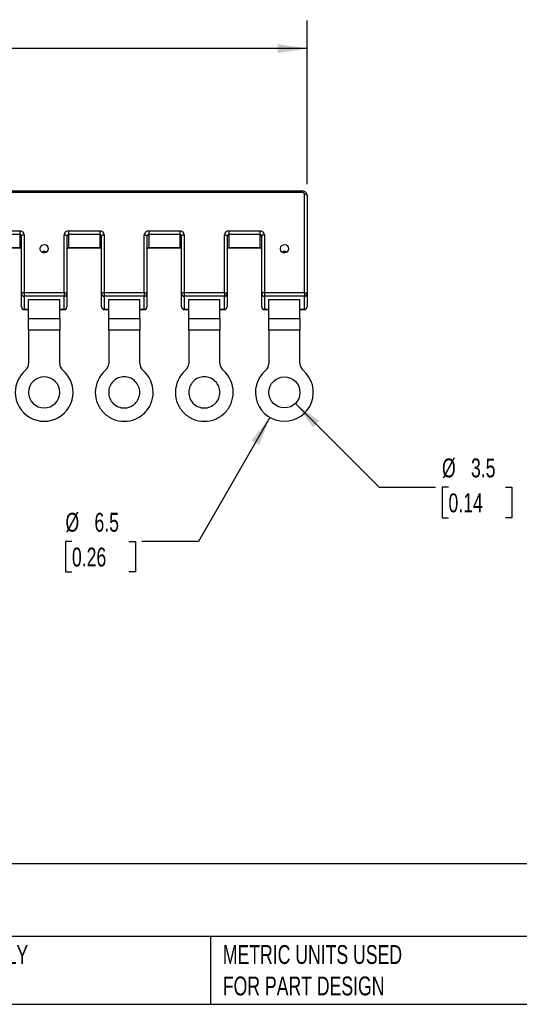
# Model space of a CAD drawing. Header units: millimetres. Extents: x 6 to 273, y 6 to 210.
# Tile 2 of 6: x 84 to 140, y 6 to 117. Entities that reach past the tile are written whole.
import ezdxf

# ---------------------------------------------------------------- set-up
doc = ezdxf.new("R2010")
doc.units = ezdxf.units.MM
doc.linetypes.add('SLD-Solid', pattern=[0])
doc.layers.add('DIMENSIONS', color=140, linetype='SLD-Solid', lineweight=25)
doc.layers.add('TEXT', color=140, linetype='SLD-Solid', lineweight=25)
doc.styles.add('SLDTEXTSTYLE0', font='TXT', dxfattribs={"width": 0.7})
doc.dimstyles.new('SLDDIMSTYLE0', dxfattribs={"dimtxt": 2.158008, "dimasz": 3.302, "dimexe": 0, "dimexo": 0.0625, "dimgap": 0.539502, "dimtad": 0, "dimtih": 1, "dimtoh": 1, "dimdec": 1, "dimrnd": 1e-09, "dimzin": 12, "dimdsep": 46, "dimtxsty": 'SLDTEXTSTYLE0', "dimsah": 1, "dimcen": 0, "dimadec": 0, "dimazin": 3, "dimtfac": 1, "dimtdec": 1, "dimtofl": 0, "dimtmove": 0, "dimatfit": 3, "dimfxl": 0, "dimfrac": 2, "dimtolj": 1, "dimtzin": 12, "dimarcsym": 0})
doc.dimstyles.new('SLDDIMSTYLE2', dxfattribs={"dimtxt": 2.158008, "dimasz": 3.302, "dimexe": 0, "dimexo": 0.0625, "dimgap": 0.539502, "dimtad": 0, "dimtih": 1, "dimtoh": 1, "dimdec": 1, "dimrnd": 1e-09, "dimzin": 12, "dimdsep": 46, "dimtxsty": 'SLDTEXTSTYLE0', "dimsah": 1, "dimcen": 0.09, "dimadec": 0, "dimazin": 3, "dimtfac": 1, "dimtdec": 1, "dimtofl": 0, "dimtmove": 0, "dimatfit": 3, "dimfxl": 0, "dimfrac": 2, "dimtolj": 1, "dimtzin": 12, "dimarcsym": 0})

# ---------------------------------------------------------------- blocks, each defined once
blk = doc.blocks.new('_D')
at = {"layer": 'DIMENSIONS'}
for p, q in [((115, 73.84), (124.41, 64.43)), ((124.41, 64.43), (130.76, 64.43)), ((132.21, 64.43), (131.49, 64.43)), ((131.49, 64.43), (131.49, 61)), ((138.62, 64.43), (139.35, 64.43)), ((139.35, 64.43), (139.35, 61)), ((131.49, 61), (132.21, 61)), ((139.35, 61), (138.62, 61))]:
    blk.add_line(p, q, dxfattribs=at)
blk.add_solid([(115, 73.84), (116.98, 71.15), (117.7, 71.86)], dxfattribs=at)
at = {"layer": 'DIMENSIONS', "char_height": 2.117, "attachment_point": 1, "style": 'SLDTEXTSTYLE0'}
for s, insert in [('%%c', (131.48, 67.65)), ('3.5', (134.74, 67.65)), ('0.14', (132.21, 63.73))]:
    blk.add_mtext(s, dxfattribs=dict(at, insert=insert))
blk = doc.blocks.new('_D_2')
at = {"layer": 'DIMENSIONS'}
for p, q in [((112.14, 72.26), (104.1, 58.34)), ((89.89, 58.34), (89.17, 58.34)), ((89.17, 58.34), (89.17, 54.91)), ((96.3, 58.34), (97.03, 58.34)), ((97.03, 58.34), (97.03, 54.91)), ((104.1, 58.34), (97.75, 58.34)), ((89.17, 54.91), (89.89, 54.91)), ((97.03, 54.91), (96.3, 54.91))]:
    blk.add_line(p, q, dxfattribs=at)
blk.add_solid([(112.14, 72.26), (110.05, 69.66), (110.93, 69.15)], dxfattribs=at)
at = {"layer": 'DIMENSIONS', "char_height": 2.117, "attachment_point": 1, "style": 'SLDTEXTSTYLE0'}
for s, insert in [('%%c', (89.16, 61.55)), ('6.5', (92.42, 61.55)), ('0.26', (89.89, 57.64))]:
    blk.add_mtext(s, dxfattribs=dict(at, insert=insert))
blk = doc.blocks.new('_D_3')
at = {"layer": 'DIMENSIONS'}
for p, q in [((30.22, 98.48), (30.22, 116.86)), ((116.32, 98.48), (116.32, 116.86)), ((30.22, 113.69), (57.11, 113.69)), ((60.03, 113.69), (59.31, 113.69)), ((59.31, 113.69), (59.31, 110.26)), ((66.44, 113.69), (67.17, 113.69)), ((67.17, 113.69), (67.17, 110.26)), ((116.32, 113.69), (69.37, 113.69)), ((59.31, 110.26), (60.03, 110.26)), ((67.17, 110.26), (66.44, 110.26))]:
    blk.add_line(p, q, dxfattribs=at)
for points in [[(30.22, 113.69), (33.52, 113.18), (33.52, 114.2)], [(116.32, 113.69), (113.02, 114.2), (113.02, 113.18)]]:
    blk.add_solid(points, dxfattribs=at)
at = {"layer": 'DIMENSIONS', "char_height": 2.117, "attachment_point": 1, "style": 'SLDTEXTSTYLE0'}
for s, insert in [('86.1', (60.03, 116.9)), ('3.39', (60.03, 112.99))]:
    blk.add_mtext(s, dxfattribs=dict(at, insert=insert))

msp = doc.modelspace()

# ---------------------------------------------------------------- linework, layer by layer
for p, q in [((115.82, 97.69), (30.72, 97.69)), ((115.82, 97.54), (30.72, 97.54)), ((115.82, 97.54), (115.82, 97.69)), ((116.02, 86.28), (116.02, 97.36)), ((116.32, 97.21), (116.32, 86.13)), ((80.52, 93.21), (84.02, 93.21)), ((84.02, 93.21), (84.02, 92.8)), ((89.52, 93.21), (93.02, 93.21)), ((89.52, 93.21), (89.52, 92.8)), ((93.02, 93.21), (93.02, 92.8)), ((98.52, 93.21), (102.02, 93.21)), ((98.52, 93.21), (98.52, 92.8)), ((102.02, 93.21), (102.02, 92.8)), ((107.52, 93.21), (111.02, 93.21)), ((107.52, 93.21), (107.52, 92.8)), ((111.02, 93.21), (111.02, 92.8)), ((84.02, 92.8), (80.52, 92.8)), ((84.02, 92.8), (84.02, 91.35)), ((84.22, 86.13), (84.22, 92.62)), ((84.52, 92.77), (84.52, 86.28)), ((89.02, 86.28), (89.02, 92.77)), ((89.32, 92.62), (89.32, 86.13)), ((93.02, 92.8), (89.52, 92.8)), ((89.52, 92.8), (89.52, 91.35)), ((93.02, 92.8), (93.02, 91.35)), ((93.22, 86.13), (93.22, 92.62)), ((93.52, 92.77), (93.52, 86.28)), ((98.02, 86.28), (98.02, 92.77)), ((98.32, 92.62), (98.32, 86.13)), ((102.02, 92.8), (98.52, 92.8)), ((98.52, 92.8), (98.52, 91.35)), ((102.02, 92.8), (102.02, 91.35)), ((102.22, 86.13), (102.22, 92.62)), ((102.52, 92.77), (102.52, 86.28)), ((107.02, 86.28), (107.02, 92.77)), ((107.32, 92.62), (107.32, 86.13)), ((111.02, 92.8), (107.52, 92.8)), ((107.52, 92.8), (107.52, 91.35)), ((111.02, 92.8), (111.02, 91.35)), ((111.22, 86.13), (111.22, 92.62)), ((111.52, 92.77), (111.52, 86.28)), ((80.52, 91.35), (84.02, 91.35)), ((80.52, 91.31), (84.02, 91.31)), ((84.02, 91.35), (84.02, 91.31)), ((89.52, 91.35), (93.02, 91.35)), ((89.52, 91.35), (89.52, 91.31)), ((89.52, 91.31), (93.02, 91.31)), ((93.02, 91.35), (93.02, 91.31)), ((98.52, 91.35), (102.02, 91.35)), ((98.52, 91.35), (98.52, 91.31)), ((98.52, 91.31), (102.02, 91.31)), ((102.02, 91.35), (102.02, 91.31)), ((107.52, 91.35), (111.02, 91.35)), ((107.52, 91.35), (107.52, 91.31)), ((107.52, 91.31), (111.02, 91.31)), ((111.02, 91.35), (111.02, 91.31)), ((84.52, 86.28), (84.52, 85.87)), ((84.52, 86.28), (89.02, 86.28)), ((89.02, 86.28), (89.02, 85.87)), ((93.52, 86.28), (98.02, 86.28)), ((93.52, 86.28), (93.52, 85.87)), ((98.02, 86.28), (98.02, 85.87)), ((102.52, 86.28), (107.02, 86.28)), ((102.52, 86.28), (102.52, 85.87)), ((107.02, 86.28), (107.02, 85.87)), ((111.52, 86.28), (111.52, 85.87)), ((111.52, 86.28), (116.02, 86.28)), ((116.02, 86.28), (116.02, 85.87)), ((84.22, 84.68), (84.22, 86.13)), ((89.02, 85.87), (84.52, 85.87)), ((84.52, 85.87), (84.52, 84.42)), ((85.02, 85.52), (88.52, 85.52)), ((85.02, 83.33), (85.02, 85.52)), ((88.52, 83.33), (88.52, 85.52)), ((89.02, 84.42), (89.02, 85.87)), ((89.32, 86.13), (89.32, 84.68)), ((93.22, 84.68), (93.22, 86.13)), ((98.02, 85.87), (93.52, 85.87)), ((93.52, 85.87), (93.52, 84.42)), ((94.02, 85.52), (97.52, 85.52)), ((94.02, 83.33), (94.02, 85.52)), ((97.52, 83.33), (97.52, 85.52)), ((98.02, 84.42), (98.02, 85.87)), ((98.32, 86.13), (98.32, 84.68)), ((102.22, 84.68), (102.22, 86.13)), ((107.02, 85.87), (102.52, 85.87)), ((102.52, 85.87), (102.52, 84.42)), ((103.02, 85.52), (106.52, 85.52)), ((103.02, 83.33), (103.02, 85.52)), ((106.52, 83.33), (106.52, 85.52)), ((107.02, 84.42), (107.02, 85.87)), ((107.32, 86.13), (107.32, 84.68)), ((111.22, 84.68), (111.22, 86.13)), ((116.02, 85.87), (111.52, 85.87)), ((111.52, 85.87), (111.52, 84.42)), ((112.02, 85.52), (115.52, 85.52)), ((112.02, 83.33), (112.02, 85.52)), ((115.52, 83.33), (115.52, 85.52)), ((116.02, 84.42), (116.02, 85.87)), ((116.32, 86.13), (116.32, 84.68)), ((84.52, 84.42), (85.02, 84.42)), ((84.52, 84.42), (84.52, 84.38)), ((84.52, 84.38), (85.02, 84.38)), ((88.52, 84.42), (89.02, 84.42)), ((88.52, 84.38), (89.02, 84.38)), ((89.02, 84.42), (89.02, 84.38)), ((93.52, 84.42), (94.02, 84.42)), ((93.52, 84.42), (93.52, 84.38)), ((93.52, 84.38), (94.02, 84.38)), ((97.52, 84.42), (98.02, 84.42)), ((97.52, 84.38), (98.02, 84.38)), ((98.02, 84.42), (98.02, 84.38)), ((102.52, 84.42), (103.02, 84.42)), ((102.52, 84.42), (102.52, 84.38)), ((102.52, 84.38), (103.02, 84.38)), ((106.52, 84.42), (107.02, 84.42)), ((106.52, 84.38), (107.02, 84.38)), ((107.02, 84.42), (107.02, 84.38)), ((111.52, 84.42), (112.02, 84.42)), ((111.52, 84.42), (111.52, 84.38)), ((111.52, 84.38), (112.02, 84.38)), ((115.52, 84.42), (116.02, 84.42)), ((115.52, 84.38), (116.02, 84.38)), ((116.02, 84.42), (116.02, 84.38)), ((88.52, 83.33), (85.02, 83.33)), ((85.02, 82.08), (85.02, 83.33)), ((88.52, 83.33), (88.52, 82.08)), ((97.52, 83.33), (94.02, 83.33)), ((94.02, 82.08), (94.02, 83.33)), ((97.52, 83.33), (97.52, 82.08)), ((106.52, 83.33), (103.02, 83.33)), ((103.02, 82.08), (103.02, 83.33)), ((106.52, 83.33), (106.52, 82.08)), ((115.52, 83.33), (112.02, 83.33)), ((112.02, 82.08), (112.02, 83.33)), ((115.52, 83.33), (115.52, 82.08)), ((88.52, 82.08), (85.02, 82.08)), ((85.02, 82.08), (85.02, 78.32)), ((88.52, 78.32), (88.52, 82.08)), ((97.52, 82.08), (94.02, 82.08)), ((94.02, 82.08), (94.02, 78.32)), ((97.52, 78.32), (97.52, 82.08)), ((106.52, 82.08), (103.02, 82.08)), ((103.02, 82.08), (103.02, 78.32)), ((106.52, 78.32), (106.52, 82.08)), ((115.52, 82.08), (112.02, 82.08)), ((112.02, 82.08), (112.02, 78.32)), ((115.52, 78.32), (115.52, 82.08))]:
    msp.add_line(p, q)
at = {"flags": 128}
for points in [[(116.02, 97.36), (116.08, 97.36), (116.13, 97.35), (116.18, 97.34), (116.23, 97.32), (116.27, 97.3), (116.29, 97.27), (116.31, 97.24), (116.32, 97.21)], [(84.52, 92.77), (84.46, 92.77), (84.4, 92.76), (84.35, 92.75), (84.31, 92.73), (84.27, 92.71), (84.24, 92.68), (84.22, 92.65), (84.22, 92.62)], [(89.02, 92.77), (89.08, 92.77), (89.13, 92.76), (89.18, 92.75), (89.23, 92.73), (89.27, 92.71), (89.29, 92.68), (89.31, 92.65), (89.32, 92.62)], [(93.52, 92.77), (93.46, 92.77), (93.4, 92.76), (93.35, 92.75), (93.31, 92.73), (93.27, 92.71), (93.24, 92.68), (93.22, 92.65), (93.22, 92.62)], [(98.02, 92.77), (98.08, 92.77), (98.13, 92.76), (98.18, 92.75), (98.23, 92.73), (98.27, 92.71), (98.29, 92.68), (98.31, 92.65), (98.32, 92.62)], [(102.52, 92.77), (102.46, 92.77), (102.4, 92.76), (102.35, 92.75), (102.31, 92.73), (102.27, 92.71), (102.24, 92.68), (102.22, 92.65), (102.22, 92.62)], [(107.02, 92.77), (107.08, 92.77), (107.13, 92.76), (107.18, 92.75), (107.23, 92.73), (107.27, 92.71), (107.29, 92.68), (107.31, 92.65), (107.32, 92.62)], [(111.52, 92.77), (111.46, 92.77), (111.4, 92.76), (111.35, 92.75), (111.31, 92.73), (111.27, 92.71), (111.24, 92.68), (111.22, 92.65), (111.22, 92.62)], [(87.27, 91.22), (87.23, 91.37), (87.14, 91.51), (86.99, 91.6), (86.81, 91.65), (86.63, 91.63), (86.47, 91.56), (86.34, 91.44), (86.28, 91.29), (86.28, 91.14), (86.34, 90.99), (86.47, 90.87), (86.63, 90.8), (86.81, 90.78), (86.99, 90.83), (87.14, 90.92), (87.23, 91.06), (87.27, 91.22)], [(114.27, 91.22), (114.23, 91.37), (114.14, 91.51), (113.99, 91.6), (113.81, 91.65), (113.63, 91.63), (113.47, 91.56), (113.34, 91.44), (113.28, 91.29), (113.28, 91.14), (113.34, 90.99), (113.47, 90.87), (113.63, 90.8), (113.81, 90.78), (113.99, 90.83), (114.14, 90.92), (114.23, 91.06), (114.27, 91.22)], [(84.52, 86.28), (84.46, 86.28), (84.4, 86.27), (84.35, 86.25), (84.31, 86.24), (84.27, 86.21), (84.24, 86.19), (84.22, 86.16), (84.22, 86.13)], [(89.02, 86.28), (89.08, 86.28), (89.13, 86.27), (89.18, 86.25), (89.23, 86.24), (89.27, 86.21), (89.29, 86.19), (89.31, 86.16), (89.32, 86.13)], [(93.52, 86.28), (93.46, 86.28), (93.4, 86.27), (93.35, 86.25), (93.31, 86.24), (93.27, 86.21), (93.24, 86.19), (93.22, 86.16), (93.22, 86.13)], [(98.02, 86.28), (98.08, 86.28), (98.13, 86.27), (98.18, 86.25), (98.23, 86.24), (98.27, 86.21), (98.29, 86.19), (98.31, 86.16), (98.32, 86.13)], [(102.52, 86.28), (102.46, 86.28), (102.4, 86.27), (102.35, 86.25), (102.31, 86.24), (102.27, 86.21), (102.24, 86.19), (102.22, 86.16), (102.22, 86.13)], [(107.02, 86.28), (107.08, 86.28), (107.13, 86.27), (107.18, 86.25), (107.23, 86.24), (107.27, 86.21), (107.29, 86.19), (107.31, 86.16), (107.32, 86.13)], [(111.52, 86.28), (111.46, 86.28), (111.4, 86.27), (111.35, 86.25), (111.31, 86.24), (111.27, 86.21), (111.24, 86.19), (111.22, 86.16), (111.22, 86.13)], [(116.02, 86.28), (116.08, 86.28), (116.13, 86.27), (116.18, 86.25), (116.23, 86.24), (116.27, 86.21), (116.29, 86.19), (116.31, 86.16), (116.32, 86.13)]]:
    msp.add_lwpolyline(points, dxfattribs=at)
msp.add_circle((113.77, 75.08), 1.75)
for centre, radius, start, end in [((115.83, 97.35), 0.188, 4.4019, 93.8113), ((84.05, 92.74), 0.47, 4.4019, 93.8113), ((89.49, 92.74), 0.47, 86.1887, 175.5981), ((93.05, 92.74), 0.47, 4.4019, 93.8113), ((98.49, 92.74), 0.47, 86.1887, 175.5981), ((102.05, 92.74), 0.47, 4.4019, 93.8113), ((107.49, 92.74), 0.47, 86.1887, 175.5981), ((111.05, 92.74), 0.47, 4.4019, 93.8113), ((84.03, 92.61), 0.188, 4.4019, 93.8113), ((89.5, 92.61), 0.188, 86.1887, 175.5981), ((93.03, 92.61), 0.188, 4.4019, 93.8113), ((98.5, 92.61), 0.188, 86.1887, 175.5981), ((102.03, 92.61), 0.188, 4.4019, 93.8113), ((107.5, 92.61), 0.188, 86.1887, 175.5981), ((111.03, 92.61), 0.188, 4.4019, 93.8113), ((84.03, 91.16), 0.188, 4.4019, 93.8113), ((86.77, 90.67), 0.248, 36.4048, 143.5952), ((89.5, 91.16), 0.188, 86.1887, 175.5981), ((93.03, 91.16), 0.188, 4.4019, 93.8113), ((98.5, 91.16), 0.188, 86.1887, 175.5981), ((102.03, 91.16), 0.188, 4.4019, 93.8113), ((107.5, 91.16), 0.188, 86.1887, 175.5981), ((111.03, 91.16), 0.188, 4.4019, 93.8113), ((113.77, 90.67), 0.248, 36.4048, 143.5952), ((84.5, 86.15), 0.282, 184.4019, 273.8113), ((89.04, 86.15), 0.282, 266.1887, 355.5981), ((93.5, 86.15), 0.282, 184.4019, 273.8113), ((98.04, 86.15), 0.282, 266.1887, 355.5981), ((102.5, 86.15), 0.282, 184.4019, 273.8113), ((107.04, 86.15), 0.282, 266.1887, 355.5981), ((111.5, 86.15), 0.282, 184.4019, 273.8113), ((116.04, 86.15), 0.282, 266.1887, 355.5981), ((84.52, 84.68), 0.3, 180, 270), ((84.5, 84.7), 0.282, 184.4019, 273.8113), ((89.02, 84.68), 0.3, 270, 0), ((89.04, 84.7), 0.282, 266.1887, 355.5981), ((93.52, 84.68), 0.3, 180, 270), ((93.5, 84.7), 0.282, 184.4019, 273.8113), ((98.02, 84.68), 0.3, 270, 0), ((98.04, 84.7), 0.282, 266.1887, 355.5981), ((102.52, 84.68), 0.3, 180, 270), ((102.5, 84.7), 0.282, 184.4019, 273.8113), ((107.02, 84.68), 0.3, 270, 0), ((107.04, 84.7), 0.282, 266.1887, 355.5981), ((111.52, 84.68), 0.3, 180, 270), ((111.5, 84.7), 0.282, 184.4019, 273.8113), ((116.02, 84.68), 0.3, 270, 0), ((116.04, 84.7), 0.282, 266.1887, 355.5981), ((86.77, 75.08), 3.25, 130.3202, 180.0011), ((84.02, 78.32), 1, 310.3202, 359.9927), ((89.52, 78.32), 1, 180.0073, 229.6798), ((86.77, 75.08), 3.25, 359.9989, 49.6798), ((95.77, 75.08), 3.25, 130.3202, 180.0011), ((93.02, 78.32), 1, 310.3202, 359.9927), ((98.52, 78.32), 1, 180.0073, 229.6798), ((95.77, 75.08), 3.25, 359.9989, 49.6798), ((104.77, 75.08), 3.25, 130.3202, 180.0011), ((102.02, 78.32), 1, 310.3202, 359.9927), ((107.52, 78.32), 1, 180.0073, 229.6798), ((104.77, 75.08), 3.25, 359.9989, 49.6798), ((113.77, 75.08), 3.25, 130.3202, 49.6798), ((111.02, 78.32), 1, 310.3202, 0), ((116.52, 78.32), 1, 180, 229.6798), ((86.77, 75.08), 1.75, 0.0021, 179.9979), ((86.77, 75.08), 3.25, 179.9989, 0.0011), ((86.77, 75.08), 1.75, 180.0021, 359.9979)]:
    msp.add_arc(centre, radius, start, end)
for points, knots in [([(116.32, 97.21), (116.31, 97.26), (116.3, 97.36), (116.23, 97.49), (116.12, 97.6), (115.97, 97.67), (115.87, 97.68), (115.82, 97.69)], [0, 0, 0, 0, 0.183398, 0.389368, 0.593738, 0.801597, 1, 1, 1, 1]), ([(84.02, 91.31), (84.03, 91.31), (84.07, 91.3), (84.12, 91.29), (84.17, 91.26), (84.2, 91.22), (84.22, 91.19), (84.22, 91.18), (84.22, 91.17)], [0, 0, 0, 0, 0.107148, 0.276622, 0.452271, 0.641994, 0.871264, 1, 1, 1, 1]), ([(89.32, 91.17), (89.32, 91.18), (89.32, 91.2), (89.33, 91.23), (89.37, 91.27), (89.43, 91.29), (89.48, 91.31), (89.51, 91.31), (89.52, 91.31)], [0, 0, 0, 0, 0.1180924, 0.3926634, 0.5909119, 0.7635201, 0.9435417, 1, 1, 1, 1]), ([(93.02, 91.31), (93.03, 91.31), (93.07, 91.3), (93.12, 91.29), (93.17, 91.26), (93.2, 91.22), (93.22, 91.19), (93.22, 91.18), (93.22, 91.17)], [0, 0, 0, 0, 0.107148, 0.276622, 0.452271, 0.641994, 0.871264, 1, 1, 1, 1]), ([(98.32, 91.17), (98.32, 91.18), (98.32, 91.2), (98.33, 91.23), (98.37, 91.27), (98.43, 91.29), (98.48, 91.31), (98.51, 91.31), (98.52, 91.31)], [0, 0, 0, 0, 0.1180924, 0.3926634, 0.5909119, 0.7635201, 0.9435417, 1, 1, 1, 1]), ([(102.02, 91.31), (102.03, 91.31), (102.07, 91.3), (102.12, 91.29), (102.17, 91.26), (102.2, 91.22), (102.22, 91.19), (102.22, 91.18), (102.22, 91.17)], [0, 0, 0, 0, 0.107148, 0.276622, 0.452271, 0.641994, 0.871264, 1, 1, 1, 1]), ([(107.32, 91.17), (107.32, 91.18), (107.32, 91.2), (107.33, 91.23), (107.37, 91.27), (107.43, 91.29), (107.48, 91.31), (107.51, 91.31), (107.52, 91.31)], [0, 0, 0, 0, 0.1180924, 0.3926634, 0.5909119, 0.7635201, 0.9435417, 1, 1, 1, 1]), ([(111.02, 91.31), (111.03, 91.31), (111.07, 91.3), (111.12, 91.29), (111.17, 91.26), (111.2, 91.22), (111.22, 91.19), (111.22, 91.18), (111.22, 91.17)], [0, 0, 0, 0, 0.107148, 0.276622, 0.452271, 0.641994, 0.871264, 1, 1, 1, 1]), ([(97.52, 75.08), (97.52, 75.31), (97.47, 75.54), (97.3, 75.96), (97.17, 76.15), (96.84, 76.48), (96.65, 76.61), (96.23, 76.78), (96, 76.83), (95.54, 76.83), (95.31, 76.78), (94.89, 76.61), (94.69, 76.48), (94.37, 76.15), (94.24, 75.96), (94.06, 75.54), (94.02, 75.31), (94.02, 75.08)], [0, 0, 0, 0, 0.125, 0.125, 0.25, 0.25, 0.375, 0.375, 0.5, 0.5, 0.625, 0.625, 0.75, 0.75, 0.875, 0.875, 1, 1, 1, 1]), ([(106.52, 75.08), (106.52, 75.31), (106.47, 75.54), (106.3, 75.96), (106.17, 76.15), (105.84, 76.48), (105.65, 76.61), (105.23, 76.78), (105, 76.83), (104.54, 76.83), (104.31, 76.78), (103.89, 76.61), (103.69, 76.48), (103.37, 76.15), (103.24, 75.96), (103.06, 75.54), (103.02, 75.31), (103.02, 75.08)], [0, 0, 0, 0, 0.125, 0.125, 0.25, 0.25, 0.375, 0.375, 0.5, 0.5, 0.625, 0.625, 0.75, 0.75, 0.875, 0.875, 1, 1, 1, 1]), ([(92.52, 75.08), (92.52, 74.65), (92.6, 74.23), (92.93, 73.44), (93.17, 73.08), (93.77, 72.48), (94.13, 72.24), (94.92, 71.91), (95.34, 71.83), (96.19, 71.83), (96.62, 71.91), (97.4, 72.24), (97.76, 72.48), (98.37, 73.08), (98.61, 73.44), (98.93, 74.23), (99.02, 74.65), (99.02, 75.08)], [0, 0, 0, 0, 0.125, 0.125, 0.25, 0.25, 0.375, 0.375, 0.5, 0.5, 0.625, 0.625, 0.75, 0.75, 0.875, 0.875, 1, 1, 1, 1]), ([(94.02, 75.08), (94.02, 74.85), (94.06, 74.62), (94.24, 74.2), (94.37, 74), (94.69, 73.68), (94.89, 73.55), (95.31, 73.37), (95.54, 73.33), (96, 73.33), (96.23, 73.37), (96.65, 73.55), (96.84, 73.68), (97.17, 74), (97.3, 74.2), (97.47, 74.62), (97.52, 74.85), (97.52, 75.08)], [0, 0, 0, 0, 0.125, 0.125, 0.25, 0.25, 0.375, 0.375, 0.5, 0.5, 0.625, 0.625, 0.75, 0.75, 0.875, 0.875, 1, 1, 1, 1]), ([(101.52, 75.08), (101.52, 74.65), (101.6, 74.23), (101.93, 73.44), (102.17, 73.08), (102.77, 72.48), (103.13, 72.24), (103.92, 71.91), (104.34, 71.83), (105.19, 71.83), (105.62, 71.91), (106.4, 72.24), (106.76, 72.48), (107.37, 73.08), (107.61, 73.44), (107.93, 74.23), (108.02, 74.65), (108.02, 75.08)], [0, 0, 0, 0, 0.125, 0.125, 0.25, 0.25, 0.375, 0.375, 0.5, 0.5, 0.625, 0.625, 0.75, 0.75, 0.875, 0.875, 1, 1, 1, 1]), ([(103.02, 75.08), (103.02, 74.85), (103.06, 74.62), (103.24, 74.2), (103.37, 74), (103.69, 73.68), (103.89, 73.55), (104.31, 73.37), (104.54, 73.33), (105, 73.33), (105.23, 73.37), (105.65, 73.55), (105.84, 73.68), (106.17, 74), (106.3, 74.2), (106.47, 74.62), (106.52, 74.85), (106.52, 75.08)], [0, 0, 0, 0, 0.125, 0.125, 0.25, 0.25, 0.375, 0.375, 0.5, 0.5, 0.625, 0.625, 0.75, 0.75, 0.875, 0.875, 1, 1, 1, 1])]:
    msp.add_open_spline(points, degree=3, knots=knots)
at = {"layer": 'TEXT'}
for p, q in [((273.05, 22.13), (6.35, 22.13)), ((273.05, 13.97), (6.35, 13.97)), ((105.48, 13.97), (105.48, 6.35)), ((6.35, 6.35), (273.05, 6.35))]:
    msp.add_line(p, q, dxfattribs=at)

# ---------------------------------------------------------------- texts
at = {"layer": 'TEXT', "attachment_point": 1, "style": 'SLDTEXTSTYLE0'}
for s, insert, char_height in [('KONNECT-IT TERMINAL BLOCK JUMPER', (7.97, 20.01), 3.7042), ("PART DIMENSIONS MAY DIFFER SLIGHTLY ^JDUE TO MANUFACTURER'S VARIANCES", (43.91, 13), 2.1167), ('METRIC UNITS USED ^JFOR PART DESIGN', (106.85, 13), 2.1167)]:
    msp.add_mtext(s, dxfattribs=dict(at, insert=insert, char_height=char_height))

# ---------------------------------------------------------------- dimensions: what is measured, and where the dimension line sits
at = {"layer": 'DIMENSIONS'}
dim = msp.add_linear_dim(base=(116.32, 113.69), p1=(30.22, 97.21), p2=(116.32, 97.21), dimstyle='SLDDIMSTYLE2', dxfattribs=at)
dim.commit()
dim.dimension.update_dxf_attribs({"geometry": '_D_3', "text_midpoint": (63.24, 113.69), "dimtype": 160})
for p1, p2, picture, middle in [((115.39, 77.89), (112.14, 72.26), '_D_2', (93.1, 58.34)), ((112.53, 76.32), (115, 73.84), '_D', (135.42, 64.43))]:
    dim = msp.add_diameter_dim_2p(p1=p1, p2=p2, dimstyle='SLDDIMSTYLE0', dxfattribs=at)
    dim.commit()
    dim.dimension.update_dxf_attribs({"geometry": picture, "text_midpoint": middle, "dimtype": 163})

doc.saveas('drawing.dxf')
